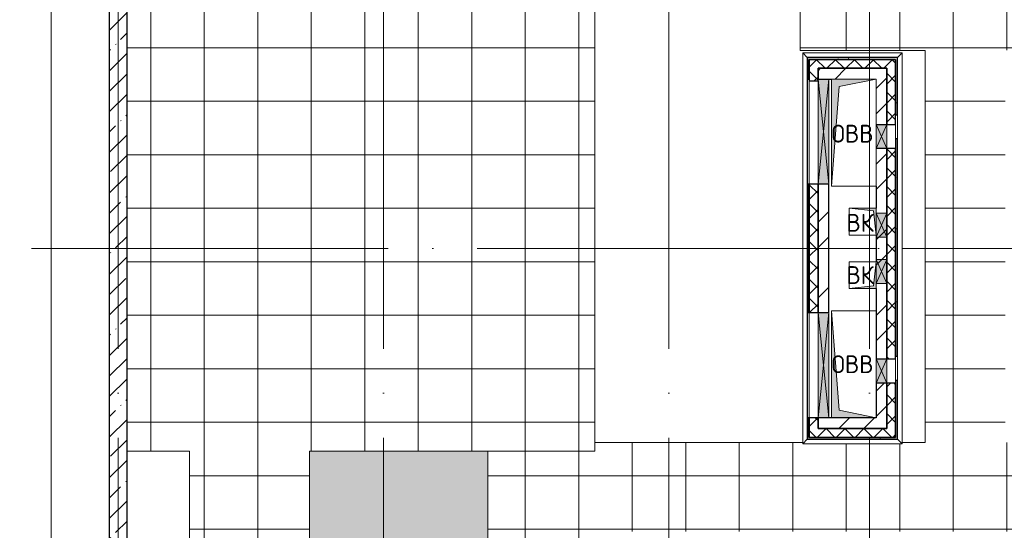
# Model space of a CAD drawing. Header units: millimetres. Extents: x -30540 to 150652, y -11730 to 123410.
# Tile 45 of 113: x 23730 to 34774, y 100788 to 106515. Entities that reach past the tile are written whole.
import ezdxf

# ---------------------------------------------------------------- set-up
doc = ezdxf.new("R2010")
doc.units = ezdxf.units.MM
doc.linetypes.add('ADSK_Линия сетки', pattern=[5000, 4000, -500, 0, -500])
for name, color, linetype, lineweight in [('A-____-NOTE-TEXT', 7, 'Continuous', 18), ('A-FLOR-____-OTLN', 7, 'Continuous', 18), ('A-FLOR-____-PATT', 7, 'Continuous', 18), ('A-GENM-____-OTLN', 7, 'Continuous', 18), ('A-GLAZ-____-MCUT', 7, 'Continuous', 9), ('A-GLAZ-____-OTLN', 7, 'Continuous', 18), ('A-ROOF-____-OTLN', 7, 'Continuous', 18), ('A-ROOF-____-PATT', 7, 'Continuous', 18), ('A-WALL-____-MCUT', 7, 'Continuous', 40), ('A-WALL-____-OTLN', 7, 'Continuous', 18), ('A-WALL-____-PATT', 7, 'Continuous', 40), ('I-WALL-____-MCUT', 7, 'Continuous', 40), ('I-WALL-____-OTLN', 7, 'Continuous', 18), ('M-EQPM-____-OTLN', 7, 'Continuous', 18), ('S-GRID-____-OTLN', 7, 'Continuous', 9)]:
    doc.layers.add(name, color=color, linetype=linetype, lineweight=lineweight)
doc.styles.add('GOST Common', font='GOST_Common.ttf', dxfattribs={"height": 200})
pattern_1 = [(45, (0, 0), (-424.264, 424.264), []), (45, (0, 282.8), (-424.264, 424.264), [])]
pattern_2 = [(45, (0, 0), (-106.06602, 106.06602), []), (135, (0, 0), (-106.06602, -106.06602), [])]
pattern_3 = [(0, (0, 0), (0, 600), []), (90, (0, 0), (-600, 4e-14), [])]
pattern_4 = [(0, (0, 0), (406.4, 101.6), [6.706, -298.094, 6.706, -298.094, -1625.6]), (0, (0, 0), (406.4, 101.6), [-609.6, 6.706, -602.894, 6.706, -298.094, -711.2]), (0, (0, 0), (406.4, 101.6), [-1524, 6.706, -196.494, 6.706, -501.294]), (120, (152.4, 50.8), (-291.18818, 301.15272), [6.706, -298.094, 6.706, -298.094, -1625.6]), (120, (152.4, 50.8), (-291.18818, 301.15272), [-609.6, 6.706, -602.894, 6.706, -298.094, -711.2]), (120, (152.4, 50.8), (-291.18818, 301.15272), [-1524, 6.706, -196.494, 6.706, -501.294]), (240, (203.2, 254), (-115.21182, -402.75272), [6.706, -298.094, 6.706, -298.094, -1625.6]), (240, (203.2, 254), (-115.21182, -402.75272), [-609.6, 6.706, -602.894, 6.706, -298.094, -711.2]), (240, (203.2, 254), (-115.21182, -402.75272), [-1524, 6.706, -196.494, 6.706, -501.294])]

# ---------------------------------------------------------------- blocks, each defined once
blk = doc.blocks.new('АР_Канал вертикальный прямоугольный - ВК-7246571-Кровля ЭЛ')
at = {"layer": 'M-EQPM-____-OTLN', "lineweight": 13, "true_color": 0xe2e2e2}
blk.add_hatch(color=254, dxfattribs=at).paths.add_polyline_path([(-150, 150), (-150, -150), (-120, 120), (150, 150)])
at = {"layer": 'M-EQPM-____-OTLN', "color": 253, "lineweight": 13, "true_color": 0xaaaaaa}
for p, q in [((150, 150), (-150, 150)), ((-150, 150), (-150, 95)), ((150, 150), (-150, 150)), ((-150, 150), (-150, 95)), ((-150, 95), (-150, 150)), ((-150, 150), (150, 150)), ((-150, -150), (-120, 120)), ((-150, -150), (-120, 120)), ((-120, 120), (150, 150)), ((-120, 120), (150, 150)), ((150, -150), (150, 150)), ((150, 150), (150, -150)), ((-150, 95), (-150, -150)), ((-150, 95), (-150, -150)), ((-150, -150), (-150, 95)), ((-150, -150), (150, -150)), ((150, -150), (-150, -150))]:
    blk.add_line(p, q, dxfattribs=at)
blk = doc.blocks.new('АР_Канал вертикальный прямоугольный - ВК-6938145-Кровля ЭЛ')
at = {"layer": 'M-EQPM-____-OTLN', "lineweight": 13, "true_color": 0xe2e2e2}
blk.add_hatch(color=254, dxfattribs=at).paths.add_polyline_path([(-150, 150), (-150, -150), (150, -150), (-120, -120), (-123, -95)])
at = {"layer": 'M-EQPM-____-OTLN', "color": 253, "lineweight": 13, "true_color": 0xaaaaaa}
for p, q in [((-150, 150), (-120, -120)), ((-150, 150), (-120, -120)), ((-150, -95), (-150, 150)), ((-150, 150), (150, 150)), ((-150, -95), (-150, 150)), ((150, 150), (-150, 150)), ((-150, 150), (-150, -95)), ((150, 150), (150, -150)), ((150, -150), (150, 150)), ((-150, -150), (-150, -95)), ((-150, -150), (-150, -95)), ((-150, -95), (-150, -150)), ((150, -150), (-150, -150)), ((150, -150), (-150, -150)), ((-150, -150), (150, -150)), ((-120, -120), (150, -150)), ((-120, -120), (150, -150))]:
    blk.add_line(p, q, dxfattribs=at)
blk = doc.blocks.new('АР_Канал вертикальный прямоугольный - ОВВ-6254273-Кровля ЭЛ')
at = {"layer": 'M-EQPM-____-OTLN', "lineweight": 13, "true_color": 0xe2e2e2}
blk.add_hatch(color=254, dxfattribs=at).paths.add_polyline_path([(-250, -600), (-165, 515), (250, 600), (-250, 600), (-250, -528)])
at = {"layer": 'M-EQPM-____-OTLN', "color": 253, "lineweight": 13, "true_color": 0xaaaaaa}
for p, q in [((250, 600), (-250, 600)), ((-250, 600), (-250, -600)), ((250, 600), (-250, 600)), ((-250, 600), (-250, -600)), ((-250, -600), (-250, 600)), ((-250, 600), (250, 600)), ((-165, 515), (250, 600)), ((-165, 515), (250, 600)), ((250, 90), (250, 600)), ((250, 600), (250, 90)), ((-250, -600), (-165, 515)), ((-250, -600), (-165, 515)), ((250, -180), (250, 90)), ((250, 90), (250, -180)), ((250, -600), (250, -180)), ((250, -180), (250, -600)), ((-250, -600), (250, -600)), ((250, -600), (-250, -600))]:
    blk.add_line(p, q, dxfattribs=at)
blk = doc.blocks.new('АР_Канал вертикальный прямоугольный - ОВВ-7421361-Кровля ЭЛ')
at = {"layer": 'M-EQPM-____-OTLN', "lineweight": 13, "true_color": 0xe2e2e2}
blk.add_hatch(color=254, dxfattribs=at).paths.add_polyline_path([(-250, -600), (250, -600), (-165, -515), (-250, 600), (-250, -100)])
at = {"layer": 'M-EQPM-____-OTLN', "color": 253, "lineweight": 13, "true_color": 0xaaaaaa}
for p, q in [((-250, 600), (-165, -515)), ((-250, 600), (-165, -515)), ((-250, -600), (-250, 600)), ((-250, 600), (250, 600)), ((-250, -600), (-250, 600)), ((250, 600), (-250, 600)), ((-250, 600), (-250, -600)), ((-165, -515), (250, -600)), ((-165, -515), (250, -600))]:
    blk.add_line(p, q, dxfattribs=at)
blk = doc.blocks.new('АР_Отверстие прямоугольное - ОВВ-7138962-Кровля ЭЛ')
at = {"layer": 'A-GLAZ-____-OTLN', "lineweight": 13, "true_color": 0xf0f0f0}
blk.add_hatch(color=7, dxfattribs=at).paths.add_polyline_path([(-10, -60), (260, -60), (260, 60), (-10, 60)])
at = {"layer": 'A-GLAZ-____-MCUT', "color": 253, "lineweight": 15, "true_color": 0xaaaaaa}
for p, q in [((-10, 60), (-10, -60)), ((260, 60), (260, -60))]:
    blk.add_line(p, q, dxfattribs=at)
at = {"layer": 'A-GLAZ-____-OTLN', "color": 253, "lineweight": 5, "true_color": 0xaaaaaa}
for p, q in [((260, 60), (-10, -60)), ((-10, 60), (260, -60))]:
    blk.add_line(p, q, dxfattribs=at)
at = {"layer": 'A-GLAZ-____-OTLN', "color": 253, "lineweight": 13, "true_color": 0xaaaaaa}
for p, q in [((260, 60), (-10, 60)), ((-10, 60), (-10, -60)), ((260, -60), (260, 60)), ((-10, -60), (260, -60))]:
    blk.add_line(p, q, dxfattribs=at)
blk = doc.blocks.new('АР_Отверстие прямоугольное - ОВВ-7127062-Кровля ЭЛ')
at = {"layer": 'A-GLAZ-____-OTLN', "lineweight": 13, "true_color": 0xf0f0f0}
blk.add_hatch(color=7, dxfattribs=at).paths.add_polyline_path([(715, 60), (-465, 60), (-465, -60), (715, -60)])
at = {"layer": 'A-GLAZ-____-MCUT', "color": 253, "lineweight": 15, "true_color": 0xaaaaaa}
for p, q in [((-465, 60), (-465, -60)), ((715, 60), (715, -60))]:
    blk.add_line(p, q, dxfattribs=at)
at = {"layer": 'A-GLAZ-____-OTLN', "color": 253, "lineweight": 5, "true_color": 0xaaaaaa}
for p, q in [((715, 60), (-465, -60)), ((-465, 60), (715, -60))]:
    blk.add_line(p, q, dxfattribs=at)
at = {"layer": 'A-GLAZ-____-OTLN', "color": 253, "lineweight": 13, "true_color": 0xaaaaaa}
for p, q in [((715, 60), (-465, 60)), ((-465, 60), (-465, -60)), ((715, -60), (715, 60)), ((-465, -60), (715, -60))]:
    blk.add_line(p, q, dxfattribs=at)
blk = doc.blocks.new('АР_Отверстие прямоугольное - ОВВ-7138894-Кровля ЭЛ')
at = {"layer": 'A-GLAZ-____-OTLN', "lineweight": 13, "true_color": 0xf0f0f0}
blk.add_hatch(color=7, dxfattribs=at).paths.add_polyline_path([(-10, -60), (260, -60), (260, 60), (-10, 60)])
at = {"layer": 'A-GLAZ-____-MCUT', "color": 253, "lineweight": 15, "true_color": 0xaaaaaa}
for p, q in [((-10, 60), (-10, -60)), ((260, 60), (260, -60))]:
    blk.add_line(p, q, dxfattribs=at)
at = {"layer": 'A-GLAZ-____-OTLN', "color": 253, "lineweight": 5, "true_color": 0xaaaaaa}
for p, q in [((260, 60), (-10, -60)), ((-10, 60), (260, -60))]:
    blk.add_line(p, q, dxfattribs=at)
at = {"layer": 'A-GLAZ-____-OTLN', "color": 253, "lineweight": 13, "true_color": 0xaaaaaa}
for p, q in [((260, 60), (-10, 60)), ((-10, 60), (-10, -60)), ((260, -60), (260, 60)), ((-10, -60), (260, -60))]:
    blk.add_line(p, q, dxfattribs=at)
blk = doc.blocks.new('АР_Отверстие прямоугольное1 - ВК 2-7683650-Кровля ЭЛ')
at = {"layer": 'A-GLAZ-____-OTLN', "lineweight": 13, "true_color": 0xf0f0f0}
blk.add_hatch(color=7, dxfattribs=at).paths.add_polyline_path([(260, 60), (-10, 60), (-10, -60), (260, -60)])
at = {"layer": 'A-GLAZ-____-MCUT', "color": 253, "lineweight": 15, "true_color": 0xaaaaaa}
for p, q in [((-10, 60), (-10, -60)), ((260, 60), (260, -60))]:
    blk.add_line(p, q, dxfattribs=at)
at = {"layer": 'A-GLAZ-____-OTLN', "color": 253, "lineweight": 5, "true_color": 0xaaaaaa}
for p, q in [((260, 60), (-10, -60)), ((-10, 60), (260, -60))]:
    blk.add_line(p, q, dxfattribs=at)
at = {"layer": 'A-GLAZ-____-OTLN', "color": 253, "lineweight": 13, "true_color": 0xaaaaaa}
for p, q in [((260, 60), (-10, 60)), ((-10, 60), (-10, -60)), ((260, -60), (260, 60)), ((-10, -60), (260, -60))]:
    blk.add_line(p, q, dxfattribs=at)
blk = doc.blocks.new('_GM_Dt-St-D_Фартук гнутый из оцинкованной стали_Пристенный_Тип 1__c-верхняя кромка с отгибом_ - ФС-1_3_50х70У100-1_5_t__RAL7016-7538542-Кровля ЭЛ')
at = {"layer": 'A-GENM-____-OTLN', "color": 253, "lineweight": 13, "true_color": 0xaaaaaa}
for p, q in [((0, 50), (4383, 50)), ((50, 0), (0, 50)), ((50, 0), (4333, 0)), ((50, 0), (50, -1.5)), ((4383, 50), (4333, 0)), ((4333, -1.5), (4333, 0))]:
    blk.add_line(p, q, dxfattribs=at)
blk = doc.blocks.new('_GM_Dt-St-D_Фартук гнутый из оцинкованной стали_Пристенный_Тип 1__c-верхняя кромка с отгибом_ - ФС-1_3_50х70У100-1_5_t__RAL7016-7323379-Кровля ЭЛ')
at = {"layer": 'A-GENM-____-OTLN', "color": 253, "lineweight": 13, "true_color": 0xaaaaaa}
for p, q in [((0, -50), (50, 0)), ((50, 1.5), (50, 0)), ((1063, 0), (50, 0)), ((1063, 0), (1063, 1.5)), ((1063, 0), (1113, -50)), ((1113, -50), (0, -50))]:
    blk.add_line(p, q, dxfattribs=at)
blk = doc.blocks.new('_GM_Dt-St-D_Фартук гнутый из оцинкованной стали_Пристенный_Тип 1__c-верхняя кромка с отгибом_ - ФС-1_3_50х70У100-1_5_t__RAL7016-7538546-Кровля ЭЛ')
at = {"layer": 'A-GENM-____-OTLN', "color": 253, "lineweight": 13, "true_color": 0xaaaaaa}
for p, q in [((50, 1.5), (50, 0)), ((4333, 0), (50, 0)), ((4333, 0), (4333, 1.5)), ((4333, 0), (4383, -50)), ((0, -50), (50, 0)), ((4383, -50), (0, -50))]:
    blk.add_line(p, q, dxfattribs=at)
blk = doc.blocks.new('_GM_Dt-St-D_Фартук гнутый из оцинкованной стали_Пристенный_Тип 1__c-верхняя кромка с отгибом_ - ФС-1_3_50х70У100-1_5_t__RAL7016-V41-Кровля ЭЛ')
at = {"layer": 'A-GENM-____-OTLN', "color": 253, "lineweight": 13, "true_color": 0xaaaaaa}
for p, q in [((0, 50), (1113, 50)), ((50, 0), (0, 50)), ((50, 0), (1063, 0)), ((50, 0), (50, -1.5)), ((1113, 50), (1063, 0)), ((1063, -1.5), (1063, 0))]:
    blk.add_line(p, q, dxfattribs=at)
blk = doc.blocks.new('Наметкина 10_РД_АР_К2_отсоединено_rvt-1-Кровля ЭЛ')
at = {"layer": 'A-FLOR-____-PATT', "lineweight": 5, "true_color": 0xd4d4d4}
blk.add_hatch(color=254, dxfattribs=at).paths.add_polyline_path([(26980, 99675), (28980, 99675), (28980, 101675), (26980, 101675)])
at = {"layer": 'A-ROOF-____-PATT', "lineweight": 5, "true_color": 0xaaaaaa}
h = blk.add_hatch(dxfattribs=at)
h.set_pattern_fill('FP_14', color=253, style=0, pattern_type=2)
h.set_pattern_definition(pattern_3)
h.paths.add_polyline_path([(29813, 92100), (29925, 92100), (29925, 93100), (26535, 93100), (26535, 99675), (26980, 99675), (26980, 101675), (30180, 101675), (30180, 107575), (26810, 107575), (26810, 114050), (31655, 114050), (31655, 117173), (37887, 117173), (37887, 110560), (41665, 110560), (41665, 103575), (39665, 103575), (39665, 97675), (40565, 97675), (40565, 102675), (42565, 102675), (42565, 111460), (38787, 111460), (38787, 118073), (30655, 118073), (30655, 114950), (24935, 114950), (24935, 101675), (25635, 101675), (25635, 92100), (27054, 92100), (27054, 92442), (27837, 92442), (27837, 92100), (27867, 92100)])
h.paths.add_polyline_path([(27765, 92100), (27785, 92100), (27785, 92370), (27765, 92370)])
h = blk.add_hatch(dxfattribs=at)
h.set_pattern_fill('FP_14', color=253, style=0, pattern_type=2)
h.set_pattern_definition(pattern_3)
h.paths.add_polyline_path([(37065, 98020), (37065, 98072), (37915, 98072), (37915, 101775), (34785, 101775), (34785, 106175), (41665, 106175), (41665, 107070), (33385, 107070), (33385, 108549), (32485, 108549), (32485, 106170), (33885, 106168), (33885, 101775), (33627, 101775), (33627, 101759), (32514, 101759), (32514, 101775), (30180, 101775), (30180, 101675), (28980, 101675), (28980, 99775), (30180, 99775), (30180, 100590), (29697, 100590), (29697, 100690), (30180, 100690), (30180, 100775), (35655, 100775), (35655, 98020), (35943, 98020)])
at = {"layer": 'A-WALL-____-PATT', "lineweight": 5, "true_color": 0xaaaaaa}
h = blk.add_hatch(dxfattribs=at)
h.set_pattern_fill('FP_11', color=253, style=0, pattern_type=2)
h.set_pattern_definition([(45, (0, 0), (-228.0985, 228.0985), []), (45, (228.1, 0), (-228.0985, 228.0985), [403.225, -80.645, 6.706, -73.939])])
h.paths.add_polyline_path([(24735, 91650), (24935, 91650), (24935, 120705), (24735, 120615), (24735, 93157)])
h = blk.add_hatch(dxfattribs=at)
h.set_pattern_fill('FP_16', color=253, style=0, pattern_type=2)
h.set_pattern_definition(pattern_4)
h.paths.add_polyline_path([(32565, 101830), (32585, 101831), (32585, 102050), (32565, 102050), (32565, 101831)])
h.paths.add_polyline_path([(32565, 103230), (32585, 103230), (32585, 104670), (32565, 104670), (32565, 103277)])
h.paths.add_polyline_path([(32565, 105850), (32585, 105850), (32585, 106090), (32565, 106090)])
h = blk.add_hatch(dxfattribs=at)
h.set_pattern_fill('FP_16', color=253, style=0, pattern_type=2)
h.set_pattern_definition(pattern_4)
h.paths.add_polyline_path([(33555, 106070), (33555, 106090), (32585, 106090), (32585, 106070)])
h = blk.add_hatch(dxfattribs=at)
h.set_pattern_fill('FP_13', color=253, style=0, pattern_type=2)
h.set_pattern_definition(pattern_2)
h.paths.add_polyline_path([(33455, 105970), (33455, 106070), (32585, 106070), (32585, 105970), (32685, 105970)])
h = blk.add_hatch(dxfattribs=at)
h.set_pattern_fill('FP_13', color=253, style=0, pattern_type=2)
h.set_pattern_definition(pattern_2)
h.paths.add_polyline_path([(33555, 101930), (33555, 102440), (33455, 102440), (33455, 101930)])
h.paths.add_polyline_path([(33455, 102710), (33555, 102710), (33555, 105070), (33455, 105070), (33455, 103277)])
h.paths.add_polyline_path([(33555, 105340), (33555, 106070), (33455, 106070), (33455, 105340)])
h = blk.add_hatch(dxfattribs=at)
h.set_pattern_fill('FP_16', color=253, style=0, pattern_type=2)
h.set_pattern_definition(pattern_4)
h.paths.add_polyline_path([(33575, 101830), (33575, 102470), (33555, 102470), (33555, 101830)])
h.paths.add_polyline_path([(33575, 102740), (33575, 105180), (33555, 105180), (33555, 102740)])
h.paths.add_polyline_path([(33555, 105450), (33575, 105450), (33575, 106090), (33555, 106090), (33555, 106070)])
h = blk.add_hatch(dxfattribs=at)
h.set_pattern_fill('FP_13', color=253, style=0, pattern_type=2)
h.set_pattern_definition(pattern_2)
h.paths.add_polyline_path([(32685, 101830), (32685, 102050), (32585, 102050), (32585, 101830)])
h.paths.add_polyline_path([(32585, 103230), (32685, 103230), (32685, 104670), (32585, 104670), (32585, 103277)])
h.paths.add_polyline_path([(32585, 105828), (32685, 105828), (32685, 105970), (32585, 105970), (32585, 105850)])
h = blk.add_hatch(dxfattribs=at)
h.set_pattern_fill('FP_12', color=253, style=0, pattern_type=2)
h.set_pattern_definition(pattern_1)
h.paths.add_polyline_path([(33455, 105850), (33455, 105970), (32685, 105970), (32685, 105850), (33335, 105850)])
h = blk.add_hatch(dxfattribs=at)
h.set_pattern_fill('FP_12', color=253, style=0, pattern_type=2)
h.set_pattern_definition(pattern_1)
h.paths.add_polyline_path([(33455, 102050), (33455, 102440), (33335, 102440), (33335, 102050)])
h.paths.add_polyline_path([(33335, 102710), (33455, 102710), (33455, 105070), (33335, 105070), (33335, 103277)])
h.paths.add_polyline_path([(33455, 105340), (33455, 105850), (33335, 105850), (33335, 105340)])
h = blk.add_hatch(dxfattribs=at)
h.set_pattern_fill('FP_12', color=253, style=0, pattern_type=2)
h.set_pattern_definition(pattern_1)
h.paths.add_polyline_path([(32685, 103230), (32805, 103230), (32805, 104670), (32685, 104670), (32685, 103277)])
h = blk.add_hatch(dxfattribs=at)
h.set_pattern_fill('FP_12', color=253, style=0, pattern_type=2)
h.set_pattern_definition(pattern_1)
h.paths.add_polyline_path([(33455, 101930), (33455, 102050), (32685, 102050), (32685, 101930), (32805, 101930)])
h = blk.add_hatch(dxfattribs=at)
h.set_pattern_fill('FP_13', color=253, style=0, pattern_type=2)
h.set_pattern_definition(pattern_2)
h.paths.add_polyline_path([(33555, 101830), (33555, 101930), (32685, 101930), (32685, 101830)])
h = blk.add_hatch(dxfattribs=at)
h.set_pattern_fill('FP_16', color=253, style=0, pattern_type=2)
h.set_pattern_definition(pattern_4)
h.paths.add_polyline_path([(33575, 101810), (33575, 101830), (32565, 101830), (32565, 101810)])
at = {"layer": 'A-FLOR-____-OTLN', "color": 253, "lineweight": 13, "true_color": 0xaaaaaa}
for p, q in [((24085, 121036), (24085, 74700)), ((28980, 101675), (26980, 101675)), ((26980, 101675), (26980, 99675)), ((28980, 99675), (28980, 101675))]:
    blk.add_line(p, q, dxfattribs=at)
at = {"layer": 'A-ROOF-____-OTLN', "color": 253, "lineweight": 13, "true_color": 0xaaaaaa}
for p, q in [((32485, 108549), (32485, 106170)), ((30180, 101675), (30180, 107575)), ((33885, 106170), (32485, 106170)), ((33885, 101775), (33885, 106170)), ((30180, 103950), (32514, 103950)), ((32514, 103950), (30180, 103950)), ((32805, 103950), (33335, 103950)), ((33335, 103950), (32805, 103950)), ((33627, 103950), (33885, 103950)), ((33885, 103950), (33627, 103950)), ((30180, 101775), (32514, 101775)), ((33627, 101775), (33885, 101775)), ((24935, 101675), (25635, 101675)), ((25635, 101675), (25635, 94848)), ((28980, 101675), (30180, 101675))]:
    blk.add_line(p, q, dxfattribs=at)
at = {"layer": 'A-WALL-____-MCUT', "color": 253, "lineweight": 30, "true_color": 0xaaaaaa}
for p, q in [((24735, 120615), (24735, 91650)), ((24935, 92020), (24935, 120485)), ((32565, 106090), (32565, 105850)), ((32585, 106090), (32565, 106090)), ((33555, 106090), (32585, 106090)), ((33455, 106070), (32585, 106070)), ((32585, 106070), (32585, 105970)), ((32585, 106070), (33555, 106070)), ((32585, 105850), (32585, 106070)), ((33555, 106070), (33455, 106070)), ((33575, 106090), (33555, 106090)), ((33555, 105340), (33555, 106070)), ((33555, 106070), (33555, 105450)), ((33575, 105450), (33575, 106090)), ((32585, 105970), (32585, 105828)), ((32685, 105970), (33455, 105970)), ((32685, 105850), (32685, 105970)), ((33455, 105970), (33455, 105340)), ((32565, 105850), (32585, 105850)), ((32585, 105828), (32685, 105828)), ((32685, 105828), (32685, 105850)), ((33555, 105450), (33575, 105450)), ((33455, 105340), (33555, 105340)), ((33575, 105180), (33555, 105180)), ((33555, 105180), (33555, 102740)), ((33575, 102740), (33575, 105180)), ((33555, 105070), (33455, 105070)), ((33455, 105070), (33455, 104345)), ((33555, 104345), (33555, 105070)), ((32565, 104670), (32565, 103230)), ((32585, 104670), (32565, 104670)), ((32585, 104670), (32585, 103230)), ((32685, 104670), (32585, 104670)), ((32585, 103230), (32585, 104670)), ((32685, 103230), (32685, 104670)), ((33455, 104345), (33455, 104075)), ((33555, 104075), (33555, 104345)), ((33455, 104075), (33455, 103825)), ((33555, 103825), (33555, 104075)), ((33455, 103825), (33455, 103555)), ((33555, 103555), (33555, 103825)), ((33455, 103555), (33455, 102710)), ((33555, 102710), (33555, 103555)), ((32565, 103230), (32585, 103230)), ((32585, 103230), (32685, 103230)), ((33455, 102710), (33555, 102710)), ((33555, 102740), (33575, 102740)), ((33555, 102440), (33455, 102440)), ((33455, 102440), (33455, 101930)), ((33575, 102470), (33555, 102470)), ((33555, 102470), (33555, 101830)), ((33555, 101930), (33555, 102440)), ((33575, 101830), (33575, 102470)), ((32565, 102050), (32565, 101830)), ((32585, 102050), (32565, 102050)), ((32585, 102050), (32585, 101830)), ((32685, 102050), (32585, 102050)), ((32585, 101830), (32585, 102050)), ((32685, 101930), (32685, 102050)), ((33455, 101930), (32685, 101930)), ((33555, 101830), (33555, 101930)), ((32565, 101830), (32565, 101810)), ((32585, 101830), (32685, 101830)), ((33555, 101830), (32585, 101830)), ((32685, 101830), (33555, 101830)), ((33575, 101810), (33575, 101830)), ((32565, 101810), (33575, 101810))]:
    blk.add_line(p, q, dxfattribs=at)
at = {"layer": 'A-WALL-____-OTLN', "color": 253, "lineweight": 13, "true_color": 0xaaaaaa}
for p, q in [((32565, 104670), (32565, 105850)), ((32585, 104670), (32585, 105828)), ((32585, 105828), (32585, 104670)), ((32685, 105828), (32685, 104670)), ((33575, 105450), (33575, 105180)), ((33455, 105070), (33455, 105340)), ((33555, 105340), (33555, 105180)), ((33555, 105180), (33555, 105340)), ((32585, 104670), (32685, 104670)), ((32565, 102050), (32565, 103230)), ((32585, 102050), (32585, 103230)), ((32685, 103230), (32585, 103230)), ((32585, 103230), (32585, 102050)), ((32685, 103230), (32685, 102050)), ((33455, 102440), (33455, 102710)), ((33555, 102710), (33555, 102470)), ((33555, 102470), (33555, 102710)), ((33575, 102740), (33575, 102470)), ((32685, 102050), (32585, 102050))]:
    blk.add_line(p, q, dxfattribs=at)
at = {"layer": 'I-WALL-____-MCUT', "color": 253, "lineweight": 30, "true_color": 0xaaaaaa}
for p, q in [((33455, 105970), (32685, 105970)), ((32685, 105970), (32685, 105850)), ((33455, 105850), (33455, 105970)), ((32685, 105850), (32805, 105850)), ((32805, 105850), (32835, 105850)), ((33455, 105340), (33455, 105850)), ((33335, 105340), (33455, 105340)), ((33455, 105070), (33335, 105070)), ((33455, 104345), (33455, 105070)), ((32685, 104670), (32685, 103230)), ((32805, 104670), (32685, 104670)), ((32805, 103230), (32805, 104670)), ((33335, 104650), (33335, 104400)), ((33455, 104075), (33455, 104345)), ((33335, 104100), (33335, 104075)), ((33335, 104075), (33335, 103825)), ((33455, 103825), (33455, 104075)), ((33335, 103825), (33335, 103800)), ((33455, 103555), (33455, 103825)), ((33335, 103500), (33335, 102710)), ((33455, 102710), (33455, 103555)), ((32685, 103230), (32805, 103230)), ((33335, 102710), (33455, 102710)), ((33455, 102440), (33335, 102440)), ((33335, 102440), (33335, 102050)), ((33455, 102050), (33455, 102440)), ((32805, 102050), (32685, 102050)), ((32685, 102050), (32685, 101930)), ((33335, 102050), (32805, 102050)), ((33455, 101930), (33455, 102050)), ((32685, 101930), (33455, 101930))]:
    blk.add_line(p, q, dxfattribs=at)
at = {"layer": 'I-WALL-____-OTLN', "color": 253, "lineweight": 13, "true_color": 0xaaaaaa}
for p, q in [((32685, 105850), (32805, 105850)), ((32685, 104670), (32685, 105828)), ((32805, 105850), (32805, 104670)), ((33455, 105340), (33455, 105070)), ((32685, 102050), (32685, 103230)), ((32805, 103230), (32805, 102050)), ((33335, 102440), (33335, 102710)), ((33455, 102710), (33455, 102440)), ((32805, 102050), (32685, 102050))]:
    blk.add_line(p, q, dxfattribs=at)
at = {"layer": 'A-GENM-____-OTLN', "color": 253, "lineweight": 13, "true_color": 0xaaaaaa}
for name, p, rotation in [('_GM_Dt-St-D_Фартук гнутый из оцинкованной стали_Пристенный_Тип 1__c-верхняя кромка с отгибом_ - ФС-1_3_50х70У100-1_5_t__RAL7016-7538546-Кровля ЭЛ', (32564, 106142), 270.0000000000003), ('_GM_Dt-St-D_Фартук гнутый из оцинкованной стали_Пристенный_Тип 1__c-верхняя кромка с отгибом_ - ФС-1_3_50х70У100-1_5_t__RAL7016-7538542-Кровля ЭЛ', (33577, 106142), 269.9999999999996)]:
    blk.add_blockref(name, p, dxfattribs=dict(at, rotation=rotation))
for name, p in [('_GM_Dt-St-D_Фартук гнутый из оцинкованной стали_Пристенный_Тип 1__c-верхняя кромка с отгибом_ - ФС-1_3_50х70У100-1_5_t__RAL7016-V41-Кровля ЭЛ', (32514, 106092)), ('_GM_Dt-St-D_Фартук гнутый из оцинкованной стали_Пристенный_Тип 1__c-верхняя кромка с отгибом_ - ФС-1_3_50х70У100-1_5_t__RAL7016-7323379-Кровля ЭЛ', (32514, 101809))]:
    blk.add_blockref(name, p, dxfattribs=at)
at = {"layer": 'A-GLAZ-____-OTLN', "color": 253, "lineweight": 13, "true_color": 0xaaaaaa}
for name, p, rotation in [('АР_Отверстие прямоугольное - ОВВ-7127062-Кровля ЭЛ', (32745, 105385), 269.9999999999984), ('АР_Отверстие прямоугольное - ОВВ-7138962-Кровля ЭЛ', (33395, 105080), 89.99999999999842), ('АР_Отверстие прямоугольное1 - ВК 2-7683650-Кровля ЭЛ', (33395, 104335), 269.9999999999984), ('АР_Отверстие прямоугольное1 - ВК 2-7683650-Кровля ЭЛ', (33395, 103815), 269.9999999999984), ('АР_Отверстие прямоугольное - ОВВ-7127062-Кровля ЭЛ', (32745, 102765), 269.9999999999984), ('АР_Отверстие прямоугольное - ОВВ-7138894-Кровля ЭЛ', (33395, 102450), 89.99999999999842)]:
    blk.add_blockref(name, p, dxfattribs=dict(at, rotation=rotation))
at = {"layer": 'M-EQPM-____-OTLN', "color": 253, "lineweight": 13, "true_color": 0xaaaaaa}
for name, p in [('АР_Канал вертикальный прямоугольный - ОВВ-6254273-Кровля ЭЛ', (33085, 105250)), ('АР_Канал вертикальный прямоугольный - ОВВ-7421361-Кровля ЭЛ', (33085, 102650))]:
    blk.add_blockref(name, p, dxfattribs=at)
at = {"layer": 'M-EQPM-____-OTLN', "color": 253, "lineweight": 13, "true_color": 0xaaaaaa, "rotation": 180}
for name, p in [('АР_Канал вертикальный прямоугольный - ВК-6938145-Кровля ЭЛ', (33185, 104250)), ('АР_Канал вертикальный прямоугольный - ВК-7246571-Кровля ЭЛ', (33185, 103650))]:
    blk.add_blockref(name, p, dxfattribs=at)
at = {"layer": 'A-____-NOTE-TEXT', "color": 253, "lineweight": 5, "true_color": 0xaaaaaa, "char_height": 200, "attachment_point": 1, "style": 'GOST Common'}
for s, insert, width in [('ОВВ', (32837, 105337), 609.28), ('ВК', (33003, 104337), 400.84), ('ВК', (33003, 103751), 400.84), ('ОВВ', (32837, 102751), 609.28)]:
    blk.add_mtext(s, dxfattribs=dict(at, insert=insert, width=width))

msp = doc.modelspace()

# ---------------------------------------------------------------- linework, layer by layer
at = {"layer": 'S-GRID-____-OTLN', "color": 253, "linetype": 'ADSK_Линия сетки', "true_color": 0xaaaaaa}
for p, q in [((24835.3, 67824.7), (24835.3, 122287.9)), ((27810.3, 67824.7), (27810.3, 122287.9)), ((31010.3, 67824.7), (31010.3, 122287.9)), ((33260.3, 67824.7), (33260.3, 122287.9)), ((67863.4, 103950), (9800.2, 103950))]:
    msp.add_line(p, q, dxfattribs=at)

# ---------------------------------------------------------------- block references
at = {"lineweight": 5}
msp.add_blockref('Наметкина 10_РД_АР_К2_отсоединено_rvt-1-Кровля ЭЛ', (0, 0), dxfattribs=at)

doc.saveas('drawing.dxf')
